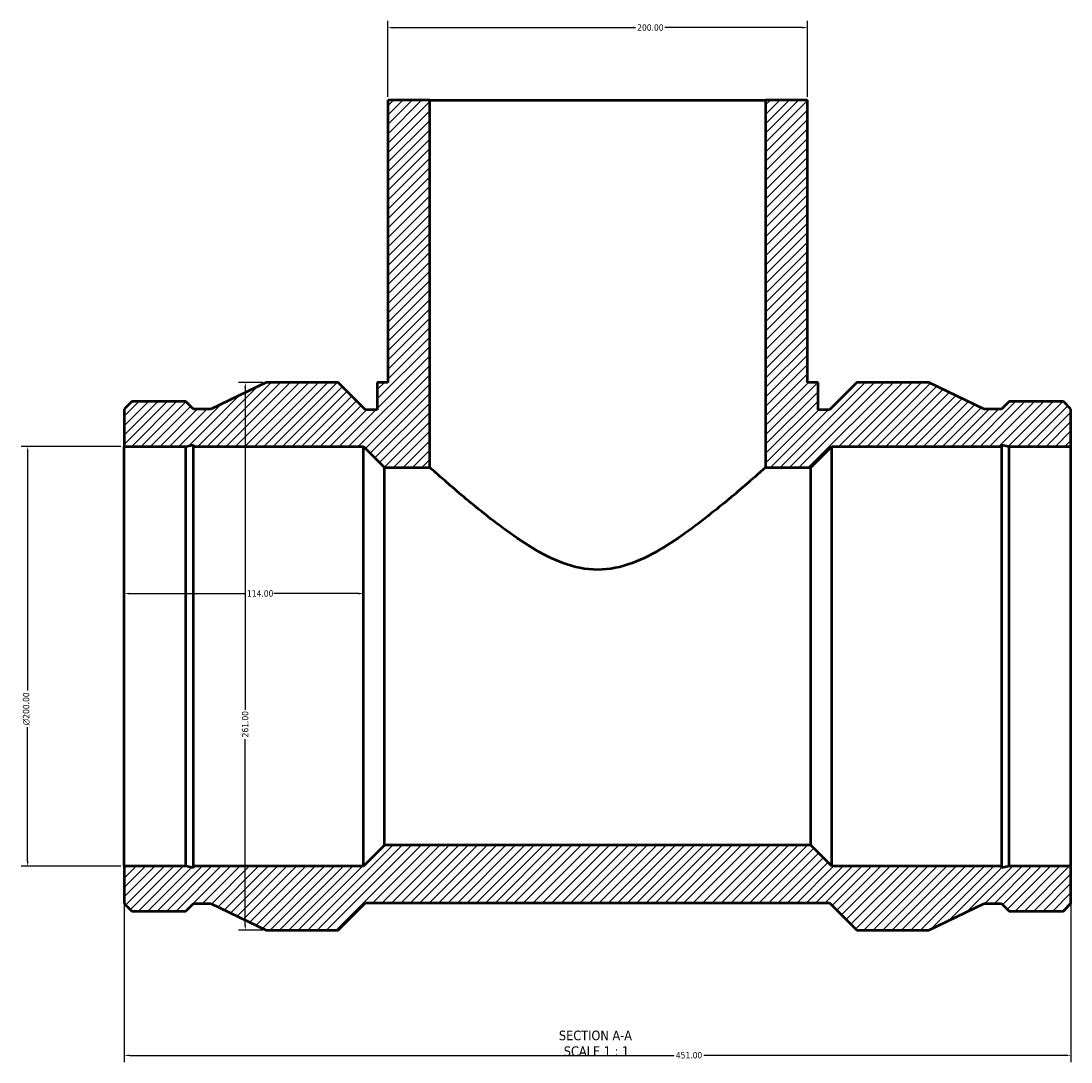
# Model space of a CAD drawing. Header units: millimetres. Extents: x -275 to 1626, y -327 to 1676.
# Tile 6 of 7: x 298 to 799, y 1180 to 1676. Entities that reach past the tile are written whole.
import ezdxf

# ---------------------------------------------------------------- set-up
doc = ezdxf.new("R2010")
doc.units = ezdxf.units.MM
for name, color, linetype, lineweight in [('Dimension (ANSI)', 7, 'Continuous', 25), ('Hatch (ANSI)', 7, 'Continuous', 18), ('Symbol (ANSI)', 7, 'Continuous', 25), ('Visible (ANSI)', 7, 'Continuous', 50)]:
    doc.layers.add(name, color=color, linetype=linetype, lineweight=lineweight)
doc.styles.add('Label Text (ANSI)', font='tahoma.ttf')
doc.styles.add('Note Text (ANSI)', font='tahoma.ttf')
doc.dimstyles.new('Default - mm (ANSI)', dxfattribs={"dimtxt": 3.048, "dimasz": 2.5, "dimexe": 3.175, "dimexo": 1.6002, "dimgap": 0.8, "dimtad": 0, "dimtoh": 1, "dimrnd": 1e-08, "dimzin": 4, "dimdsep": 46, "dimtxsty": 'Note Text (ANSI)', "dimcen": 0.09, "dimdle": 10, "dimclrd": 256, "dimclre": 256, "dimclrt": 230, "dimadec": 1, "dimazin": 1, "dimtfac": 1, "dimtofl": 0, "dimtmove": 0, "dimatfit": 3, "dimfxl": 1, "dimtolj": 1, "dimtzin": 4, "dimlwd": -1, "dimlwe": -1, "dimarcsym": 0})

# ---------------------------------------------------------------- blocks, each defined once
blk = doc.blocks.new('*D7')
at = {"layer": 'Defpoints', "color": 0, "transparency": 16777216}
for p in [(347.53, 1473.67), (301.53, 1273.67), (347.53, 1273.67)]:
    blk.add_point(p, dxfattribs=at)
at = {"layer": 'Dimension (ANSI)', "transparency": 16777216}
for p, q in [((345.93, 1473.67), (298.36, 1473.67)), ((301.53, 1471.17), (301.53, 1357.38)), ((301.53, 1276.17), (301.53, 1339.95)), ((345.93, 1273.67), (298.36, 1273.67))]:
    blk.add_line(p, q, dxfattribs=at)
for points in [[(301.11, 1471.17), (301.95, 1471.17), (301.53, 1473.67)], [(301.11, 1276.17), (301.95, 1276.17), (301.53, 1273.67)]]:
    blk.add_solid(points, dxfattribs=at)
at = {"layer": 'Dimension (ANSI)', "color": 230, "true_color": 0xff0080, "transparency": 16777216, "insert": (299.24, 1340.75), "char_height": 3.048, "attachment_point": 1, "rotation": 90, "style": 'Note Text (ANSI)'}
blk.add_mtext('\\A1;\\fAIGDT|b0|i0;\\H3.0480;\\ln\\fTahoma|b0|i0;\\H3.0480;200.00', dxfattribs=at)
blk = doc.blocks.new('*D8')
at = {"layer": 'Defpoints', "color": 0, "transparency": 16777216}
for p in [(415.18, 1504.17), (405.18, 1243.17), (415.18, 1243.17)]:
    blk.add_point(p, dxfattribs=at)
at = {"layer": 'Dimension (ANSI)', "transparency": 16777216}
for p, q in [((413.58, 1504.17), (402.01, 1504.17)), ((405.18, 1501.67), (405.18, 1348.13)), ((405.18, 1245.67), (405.18, 1334.21)), ((413.58, 1243.17), (402.01, 1243.17))]:
    blk.add_line(p, q, dxfattribs=at)
for points in [[(404.76, 1501.67), (405.6, 1501.67), (405.18, 1504.17)], [(404.76, 1245.67), (405.6, 1245.67), (405.18, 1243.17)]]:
    blk.add_solid(points, dxfattribs=at)
at = {"layer": 'Dimension (ANSI)', "color": 230, "true_color": 0xff0080, "transparency": 16777216, "insert": (403.59, 1335.01), "char_height": 3.048, "attachment_point": 1, "rotation": 90, "style": 'Note Text (ANSI)'}
blk.add_mtext('\\A1;261.00', dxfattribs=at)
blk = doc.blocks.new('*D9')
at = {"layer": 'Defpoints', "color": 0, "transparency": 16777216}
for p in [(673.03, 1673.19), (473.03, 1638.67), (673.03, 1638.67)]:
    blk.add_point(p, dxfattribs=at)
at = {"layer": 'Dimension (ANSI)', "transparency": 16777216}
for p, q in [((473.03, 1640.27), (473.03, 1676.37)), ((673.03, 1640.27), (673.03, 1676.37)), ((475.53, 1673.19), (591.07, 1673.19)), ((670.53, 1673.19), (604.99, 1673.19))]:
    blk.add_line(p, q, dxfattribs=at)
for points in [[(475.53, 1673.61), (475.53, 1672.78), (473.03, 1673.19)], [(670.53, 1673.61), (670.53, 1672.78), (673.03, 1673.19)]]:
    blk.add_solid(points, dxfattribs=at)
at = {"layer": 'Dimension (ANSI)', "color": 230, "true_color": 0xff0080, "transparency": 16777216, "insert": (591.87, 1674.78), "char_height": 3.048, "attachment_point": 1, "style": 'Note Text (ANSI)'}
blk.add_mtext('\\A1;200.00', dxfattribs=at)
blk = doc.blocks.new('*D10')
at = {"layer": 'Defpoints', "color": 0, "transparency": 16777216}
for p in [(347.53, 1273.67), (798.53, 1273.67), (798.53, 1183.53)]:
    blk.add_point(p, dxfattribs=at)
at = {"layer": 'Dimension (ANSI)', "transparency": 16777216}
for p, q in [((347.53, 1272.07), (347.53, 1180.36)), ((798.53, 1272.07), (798.53, 1180.36)), ((350.03, 1183.53), (609.5, 1183.53)), ((796.03, 1183.53), (623.56, 1183.53))]:
    blk.add_line(p, q, dxfattribs=at)
for points in [[(350.03, 1183.95), (350.03, 1183.12), (347.53, 1183.53)], [(796.03, 1183.95), (796.03, 1183.12), (798.53, 1183.53)]]:
    blk.add_solid(points, dxfattribs=at)
at = {"layer": 'Dimension (ANSI)', "color": 230, "true_color": 0xff0080, "transparency": 16777216, "insert": (610.3, 1185.12), "char_height": 3.048, "attachment_point": 1, "style": 'Note Text (ANSI)'}
blk.add_mtext('\\A1;451.00', dxfattribs=at)
blk = doc.blocks.new('*D11')
at = {"layer": 'Defpoints', "color": 0, "transparency": 16777216}
for p in [(461.53, 1403.56), (347.53, 1373.67), (461.53, 1373.67)]:
    blk.add_point(p, dxfattribs=at)
at = {"layer": 'Dimension (ANSI)', "transparency": 16777216}
for p, q in [((350.03, 1403.56), (405.19, 1403.56)), ((459.03, 1403.56), (418.87, 1403.56))]:
    blk.add_line(p, q, dxfattribs=at)
for points in [[(350.03, 1403.98), (350.03, 1403.14), (347.53, 1403.56)], [(459.03, 1403.98), (459.03, 1403.14), (461.53, 1403.56)]]:
    blk.add_solid(points, dxfattribs=at)
at = {"layer": 'Dimension (ANSI)', "color": 230, "true_color": 0xff0080, "transparency": 16777216, "insert": (405.99, 1405.15), "char_height": 3.048, "attachment_point": 1, "style": 'Note Text (ANSI)'}
blk.add_mtext('\\A1;114.00', dxfattribs=at)

msp = doc.modelspace()

# ---------------------------------------------------------------- hatches: boundary and pattern name
at = {"layer": 'Hatch (ANSI)'}
h = msp.add_hatch(dxfattribs=at)
h.set_pattern_fill('ANSI31', color=256, scale=25.4, style=0)
h.set_pattern_definition([(45, (0, 0), (-2.245064, 2.245064), [])])
h.paths.add_polyline_path([(653.031, 1638.668), (653.031, 1463.668), (674.531, 1463.668), (684.531, 1473.668), (765.586, 1473.668), (765.586, 1474.417), (769.112, 1473.668), (798.531, 1473.668), (798.531, 1491.392), (794.89, 1495.033), (769.112, 1495.033), (765.471, 1491.392), (757.206, 1491.392), (730.881, 1504.168), (696.576, 1504.168), (683.526, 1491.118), (678.031, 1491.118), (678.031, 1504.168), (673.031, 1504.168), (673.031, 1638.668)])
h.paths.add_polyline_path([(347.531, 1491.392), (347.531, 1473.668), (376.95, 1473.668), (380.476, 1474.417), (380.476, 1473.668), (461.531, 1473.668), (471.531, 1463.668), (493.031, 1463.668), (493.031, 1638.668), (473.031, 1638.668), (473.031, 1504.168), (468.031, 1504.168), (468.031, 1491.118), (462.536, 1491.118), (449.486, 1504.168), (415.181, 1504.168), (388.856, 1491.392), (380.591, 1491.392), (376.95, 1495.033), (351.172, 1495.033)])
h.paths.add_polyline_path([(347.531, 1273.668), (347.531, 1255.944), (351.172, 1252.303), (376.95, 1252.303), (380.591, 1255.944), (388.856, 1255.944), (415.181, 1243.168), (449.486, 1243.168), (462.536, 1256.218), (683.526, 1256.218), (696.576, 1243.168), (730.881, 1243.168), (757.206, 1255.944), (765.471, 1255.944), (769.112, 1252.303), (794.89, 1252.303), (798.531, 1255.944), (798.531, 1273.668), (769.112, 1273.668), (765.586, 1272.918), (765.586, 1273.668), (684.531, 1273.668), (674.531, 1283.668), (471.531, 1283.668), (461.531, 1273.668), (380.476, 1273.668), (380.476, 1272.918), (376.95, 1273.668)])

# ---------------------------------------------------------------- linework, layer by layer
at = {"layer": 'Visible (ANSI)'}
for p, q in [((493.031, 1638.668), (473.031, 1638.668)), ((473.031, 1638.668), (473.031, 1504.168)), ((493.031, 1463.668), (493.031, 1638.668)), ((493.031, 1638.668), (653.031, 1638.668)), ((653.031, 1638.668), (653.031, 1463.668)), ((673.031, 1638.668), (653.031, 1638.668)), ((673.031, 1504.168), (673.031, 1638.668)), ((415.181, 1504.168), (388.856, 1491.392)), ((449.486, 1504.168), (415.181, 1504.168)), ((462.536, 1491.118), (449.486, 1504.168)), ((473.031, 1504.168), (468.031, 1504.168)), ((468.031, 1504.168), (468.031, 1491.118)), ((678.031, 1504.168), (673.031, 1504.168)), ((678.031, 1491.118), (678.031, 1504.168)), ((696.576, 1504.168), (683.526, 1491.118)), ((730.881, 1504.168), (696.576, 1504.168)), ((757.206, 1491.392), (730.881, 1504.168)), ((351.172, 1495.033), (347.531, 1491.392)), ((347.531, 1491.392), (347.531, 1473.668)), ((376.95, 1495.033), (351.172, 1495.033)), ((380.591, 1491.392), (376.95, 1495.033)), ((388.856, 1491.392), (380.591, 1491.392)), ((468.031, 1491.118), (462.536, 1491.118)), ((683.526, 1491.118), (678.031, 1491.118)), ((765.471, 1491.392), (757.206, 1491.392)), ((769.112, 1495.033), (765.471, 1491.392)), ((794.89, 1495.033), (769.112, 1495.033)), ((798.531, 1491.392), (794.89, 1495.033)), ((798.531, 1473.668), (798.531, 1491.392)), ((347.531, 1473.668), (376.95, 1473.668)), ((347.531, 1273.668), (347.531, 1473.668)), ((376.95, 1473.668), (380.476, 1474.417)), ((376.95, 1273.668), (376.95, 1473.668)), ((380.476, 1474.417), (380.476, 1473.668)), ((380.476, 1473.668), (461.531, 1473.668)), ((380.476, 1273.668), (380.476, 1473.668)), ((461.531, 1473.668), (471.531, 1463.668)), ((461.531, 1273.668), (461.531, 1473.668)), ((674.531, 1463.668), (684.531, 1473.668)), ((684.531, 1473.668), (765.586, 1473.668)), ((684.531, 1273.668), (684.531, 1473.668)), ((765.586, 1473.668), (765.586, 1474.417)), ((765.586, 1474.417), (769.112, 1473.668)), ((765.586, 1273.668), (765.586, 1473.668)), ((769.112, 1473.668), (798.531, 1473.668)), ((769.112, 1273.668), (769.112, 1473.668)), ((798.531, 1273.668), (798.531, 1473.668)), ((471.531, 1463.668), (493.031, 1463.668)), ((471.531, 1283.668), (471.531, 1463.668)), ((653.031, 1463.668), (674.531, 1463.668)), ((674.531, 1283.668), (674.531, 1463.668)), ((471.531, 1283.668), (461.531, 1273.668)), ((674.531, 1283.668), (471.531, 1283.668)), ((684.531, 1273.668), (674.531, 1283.668)), ((347.531, 1273.668), (347.531, 1255.944)), ((376.95, 1273.668), (347.531, 1273.668)), ((380.476, 1272.918), (376.95, 1273.668)), ((461.531, 1273.668), (380.476, 1273.668)), ((380.476, 1273.668), (380.476, 1272.918)), ((765.586, 1273.668), (684.531, 1273.668)), ((769.112, 1273.668), (765.586, 1272.918)), ((765.586, 1272.918), (765.586, 1273.668)), ((798.531, 1273.668), (769.112, 1273.668)), ((798.531, 1255.944), (798.531, 1273.668)), ((347.531, 1255.944), (351.172, 1252.303)), ((376.95, 1252.303), (380.591, 1255.944)), ((380.591, 1255.944), (388.856, 1255.944)), ((388.856, 1255.944), (415.181, 1243.168)), ((449.486, 1243.168), (462.536, 1256.218)), ((462.536, 1256.218), (683.526, 1256.218)), ((683.526, 1256.218), (696.576, 1243.168)), ((730.881, 1243.168), (757.206, 1255.944)), ((757.206, 1255.944), (765.471, 1255.944)), ((765.471, 1255.944), (769.112, 1252.303)), ((794.89, 1252.303), (798.531, 1255.944)), ((351.172, 1252.303), (376.95, 1252.303)), ((769.112, 1252.303), (794.89, 1252.303)), ((415.181, 1243.168), (449.486, 1243.168)), ((696.576, 1243.168), (730.881, 1243.168))]:
    msp.add_line(p, q, dxfattribs=at)
for points, knots in [([(573.031, 1414.899), (567.274, 1414.899), (561.83, 1416.119), (551.419, 1419.968), (546.447, 1422.58), (536.931, 1428.338), (532.398, 1431.485), (523.929, 1437.721), (519.997, 1440.811), (513.158, 1446.338), (509.968, 1448.997), (504.212, 1453.878), (501.645, 1456.099), (497.434, 1459.772), (495.785, 1461.228), (493.583, 1463.176), (493.031, 1463.668), (493.031, 1463.668)], [0, 0, 0, 0, 1.7271146, 1.7271146, 3.4542291, 3.4542291, 5.1813437, 5.1813437, 6.9084582, 6.9084582, 8.5230966, 8.5230966, 10.1377349, 10.1377349, 11.7523732, 11.7523732, 13.3670115, 13.3670115, 13.3670115, 13.3670115]), ([(653.031, 1463.668), (653.031, 1463.668), (652.48, 1463.176), (650.278, 1461.228), (648.629, 1459.772), (644.417, 1456.099), (641.85, 1453.878), (636.094, 1448.997), (632.904, 1446.338), (626.065, 1440.811), (622.133, 1437.721), (613.665, 1431.485), (609.132, 1428.338), (599.616, 1422.58), (594.644, 1419.968), (584.233, 1416.119), (578.788, 1414.899), (573.031, 1414.899)], [40.1010346, 40.1010346, 40.1010346, 40.1010346, 41.7156729, 41.7156729, 43.3303113, 43.3303113, 44.9449496, 44.9449496, 46.5595879, 46.5595879, 48.2867025, 48.2867025, 50.013817, 50.013817, 51.7409316, 51.7409316, 53.4680461, 53.4680461, 53.4680461, 53.4680461])]:
    msp.add_open_spline(points, degree=3, knots=knots, dxfattribs=at)

# ---------------------------------------------------------------- texts
at = {"layer": 'Symbol (ANSI)', "char_height": 4.572, "attachment_point": 7, "style": 'Label Text (ANSI)'}
for s, insert in [('SECTION A-A', (554.607, 1190.653)), ('SCALE 1 : 1', (556.926, 1183.14))]:
    msp.add_mtext(s, dxfattribs=dict(at, insert=insert))

# ---------------------------------------------------------------- dimensions: what is measured, and where the dimension line sits
at = {"layer": 'Dimension (ANSI)'}
for base, p1, p2, angle, override, picture, middle in [((673.031, 1673.193), (473.031, 1638.668), (673.031, 1638.668), 180, {"dimtoh": 0, "dimdec": 2, "dimtp": 0, "dimtm": 0, "dimtdec": 2, "dimatfit": 1}, '*D9', (598.031, 1673.193)), ((405.181, 1243.168), (415.181, 1504.168), (415.181, 1243.168), 90, {"dimtoh": 0, "dimdec": 2, "dimtp": 0, "dimtm": 0, "dimtdec": 2, "dimatfit": 1}, '*D8', (405.181, 1341.168)), ((461.531, 1403.559), (347.531, 1373.668), (461.531, 1373.668), 180, {"dimtoh": 0, "dimdec": 2, "dimse1": 1, "dimse2": 1, "dimtp": 0, "dimtm": 0, "dimtdec": 2, "dimatfit": 1}, '*D11', (412.031, 1403.559)), ((798.531, 1183.535), (347.531, 1273.668), (798.531, 1273.668), 180, {"dimtoh": 0, "dimdec": 2, "dimtp": 0, "dimtm": 0, "dimtdec": 2, "dimatfit": 1}, '*D10', (616.531, 1183.535))]:
    dim = msp.add_linear_dim(base=base, p1=p1, p2=p2, angle=angle, dimstyle='Default - mm (ANSI)', override=override, dxfattribs=at)
    dim.commit()
    dim.dimension.update_dxf_attribs({"geometry": picture, "text_midpoint": middle, "dimtype": 160})
dim = msp.add_linear_dim(base=(301.531, 1273.668), p1=(347.531, 1473.668), p2=(347.531, 1273.668), angle=90, text='\\fAIGDT|b0|i0;\\H3.0480;\\ln\\fTahoma|b0|i0;\\H3.0480;<>', dimstyle='Default - mm (ANSI)', override={"dimtoh": 0, "dimdec": 2, "dimtp": 0, "dimtm": 0, "dimtdec": 2, "dimatfit": 1}, dxfattribs=at)
dim.commit()
dim.dimension.update_dxf_attribs({"geometry": '*D7', "text_midpoint": (301.531, 1348.668), "dimtype": 160})

doc.saveas('drawing.dxf')
